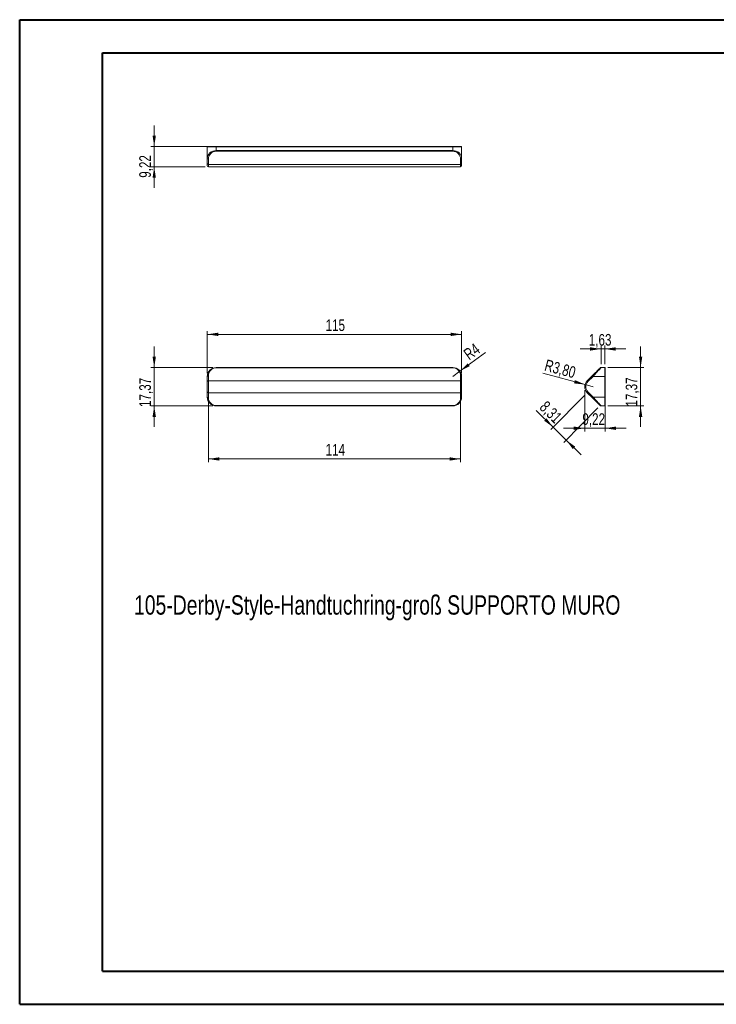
# Model space of a CAD drawing. Header units: millimetres. Extents: x 0 to 420, y 0 to 297.
# Tile 1 of 3: x 0 to 210, y 0 to 297. Entities that reach past the tile are written whole.
import ezdxf

# ---------------------------------------------------------------- set-up
doc = ezdxf.new("R2010")
doc.units = ezdxf.units.MM
doc.linetypes.add('CENTERX2', pattern=[20.32, 12.7, -2.54, 2.54, -2.54])
doc.styles.add('SLDTEXTSTYLE0', font='TXT', dxfattribs={"width": 0.75})
doc.dimstyles.new('SLDDIMSTYLE0', dxfattribs={"dimtxt": 3.5, "dimasz": 3.302, "dimexe": 0, "dimexo": 0.0625, "dimgap": 0.875, "dimtad": 1, "dimdec": 6, "dimlfac": 1.5, "dimrnd": 1e-09, "dimzin": 12, "dimdsep": 46, "dimtxsty": 'SLDTEXTSTYLE0', "dimsah": 1, "dimcen": 0.09, "dimadec": 0, "dimazin": 3, "dimtfac": 1, "dimtofl": 0, "dimtmove": 0, "dimatfit": 3, "dimfxl": 0, "dimfrac": 2, "dimtolj": 1, "dimtzin": 12, "dimarcsym": 0})
doc.dimstyles.new('SLDDIMSTYLE1', dxfattribs={"dimtxt": 3.5, "dimasz": 3.302, "dimexe": 0, "dimexo": 0.0625, "dimgap": 0.875, "dimtad": 1, "dimlfac": 1.5, "dimrnd": 1e-09, "dimzin": 12, "dimdsep": 46, "dimtxsty": 'SLDTEXTSTYLE0', "dimsah": 1, "dimcen": 0, "dimadec": 0, "dimazin": 3, "dimtfac": 1, "dimtofl": 0, "dimtmove": 0, "dimatfit": 3, "dimfxl": 0, "dimfrac": 2, "dimtolj": 1, "dimtzin": 12, "dimarcsym": 0})
doc.dimstyles.new('SLDDIMSTYLE2', dxfattribs={"dimtxt": 3.5, "dimasz": 3.302, "dimexe": 0, "dimexo": 0.0625, "dimgap": 0.875, "dimtad": 1, "dimlfac": 1.5, "dimrnd": 1e-09, "dimzin": 12, "dimdsep": 46, "dimtxsty": 'SLDTEXTSTYLE0', "dimsah": 1, "dimcen": 0.09, "dimadec": 0, "dimazin": 3, "dimtfac": 1, "dimtmove": 0, "dimatfit": 0, "dimfxl": 0, "dimfrac": 2, "dimtolj": 1, "dimtzin": 12, "dimarcsym": 0})

# ---------------------------------------------------------------- blocks, each defined once
blk = doc.blocks.new('_D')
at = {"color": 7, "linetype": 'Continuous', "lineweight": 0}
for p, q in [((56.63, 190.63), (56.63, 203.3)), ((133.3, 202.3), (56.63, 202.3)), ((133.3, 190.63), (133.3, 203.3))]:
    blk.add_line(p, q, dxfattribs=at)
for points in [[(56.63, 202.3), (59.94, 201.79), (59.94, 202.8)], [(133.3, 202.3), (130, 202.8), (130, 201.79)]]:
    blk.add_solid(points, dxfattribs=at)
at = {"color": 7, "linetype": 'Continuous', "lineweight": 0, "insert": (92.3, 206.81), "char_height": 3.5, "attachment_point": 1, "style": 'SLDTEXTSTYLE0'}
blk.add_mtext('115', dxfattribs=at)
blk = doc.blocks.new('_D_1')
at = {"color": 7, "linetype": 'Continuous', "lineweight": 0}
for q in [(140.5, 196.83), (130.63, 189.63)]:
    blk.add_line((132.79, 191.2), q, dxfattribs=at)
blk.add_solid([(132.79, 191.2), (135.75, 192.74), (135.15, 193.56)], dxfattribs=at)
at = {"color": 7, "linetype": 'Continuous', "lineweight": 0, "insert": (133.52, 197.2), "char_height": 3.5, "attachment_point": 1, "rotation": 36.1381, "style": 'SLDTEXTSTYLE0'}
blk.add_mtext('R4', dxfattribs=at)
blk = doc.blocks.new('_D_2')
at = {"color": 7, "linetype": 'Continuous', "lineweight": 0}
for p, q in [((40.63, 192.3), (40.63, 198.65)), ((58.3, 192.3), (39.63, 192.3)), ((40.63, 192.3), (40.63, 180.71)), ((58.3, 180.71), (39.63, 180.71)), ((40.63, 180.71), (40.63, 174.36))]:
    blk.add_line(p, q, dxfattribs=at)
for points in [[(40.63, 192.3), (41.14, 195.6), (40.13, 195.6)], [(40.63, 180.71), (40.13, 177.41), (41.14, 177.41)]]:
    blk.add_solid(points, dxfattribs=at)
at = {"color": 7, "linetype": 'Continuous', "lineweight": 0, "insert": (36.12, 180.4), "char_height": 3.5, "attachment_point": 1, "rotation": 90, "style": 'SLDTEXTSTYLE0'}
blk.add_mtext('17,37', dxfattribs=at)
blk = doc.blocks.new('_D_3')
at = {"color": 7, "linetype": 'Continuous', "lineweight": 0}
for p, q in [((56.97, 182.14), (56.97, 163.71)), ((132.97, 182.14), (132.97, 163.71)), ((132.97, 164.71), (56.97, 164.71))]:
    blk.add_line(p, q, dxfattribs=at)
for points in [[(56.97, 164.71), (60.27, 164.21), (60.27, 165.22)], [(132.97, 164.71), (129.66, 165.22), (129.66, 164.21)]]:
    blk.add_solid(points, dxfattribs=at)
at = {"color": 7, "linetype": 'Continuous', "lineweight": 0, "insert": (92.3, 169.23), "char_height": 3.5, "attachment_point": 1, "style": 'SLDTEXTSTYLE0'}
blk.add_mtext('114', dxfattribs=at)
blk = doc.blocks.new('_D_4')
at = {"color": 7, "linetype": 'Continuous', "lineweight": 0}
for p, q in [((40.63, 258.97), (40.63, 265.32)), ((58.3, 258.97), (39.63, 258.97)), ((40.63, 258.97), (40.63, 252.82)), ((55.97, 252.82), (39.63, 252.82)), ((40.63, 252.82), (40.63, 246.47))]:
    blk.add_line(p, q, dxfattribs=at)
for points in [[(40.63, 258.97), (41.14, 262.27), (40.13, 262.27)], [(40.63, 252.82), (40.13, 249.52), (41.14, 249.52)]]:
    blk.add_solid(points, dxfattribs=at)
at = {"color": 7, "linetype": 'Continuous', "lineweight": 0, "insert": (36.12, 249.53), "char_height": 3.5, "attachment_point": 1, "rotation": 90, "style": 'SLDTEXTSTYLE0'}
blk.add_mtext('9,22', dxfattribs=at)
blk = doc.blocks.new('_D_5')
at = {"color": 7, "linetype": 'Continuous', "lineweight": 0}
for p, q in [((170.41, 185.51), (170.41, 172.98)), ((176.56, 182.38), (176.56, 172.98)), ((170.41, 173.98), (164.06, 173.98)), ((170.41, 173.98), (176.56, 173.98)), ((176.56, 173.98), (182.91, 173.98))]:
    blk.add_line(p, q, dxfattribs=at)
for points in [[(170.41, 173.98), (167.11, 174.49), (167.11, 173.47)], [(176.56, 173.98), (179.86, 173.47), (179.86, 174.49)]]:
    blk.add_solid(points, dxfattribs=at)
at = {"color": 7, "linetype": 'Continuous', "lineweight": 0, "insert": (169.71, 178.49), "char_height": 3.5, "attachment_point": 1, "style": 'SLDTEXTSTYLE0'}
blk.add_mtext('9,22', dxfattribs=at)
blk = doc.blocks.new('_D_6')
at = {"color": 7, "linetype": 'Continuous', "lineweight": 0}
for p, q in [((187.27, 192.3), (187.27, 198.65)), ((177.43, 192.3), (188.27, 192.3)), ((187.27, 192.3), (187.27, 180.71)), ((177.43, 180.71), (188.27, 180.71)), ((187.27, 180.71), (187.27, 174.36))]:
    blk.add_line(p, q, dxfattribs=at)
for points in [[(187.27, 192.3), (187.77, 195.6), (186.76, 195.6)], [(187.27, 180.71), (186.76, 177.41), (187.77, 177.41)]]:
    blk.add_solid(points, dxfattribs=at)
at = {"color": 7, "linetype": 'Continuous', "lineweight": 0, "insert": (182.76, 180.53), "char_height": 3.5, "attachment_point": 1, "rotation": 90, "style": 'SLDTEXTSTYLE0'}
blk.add_mtext('17,37', dxfattribs=at)
blk = doc.blocks.new('_D_7')
at = {"color": 7, "linetype": 'Continuous', "lineweight": 0}
for p, q in [((175.34, 197.9), (168.99, 197.9)), ((175.34, 193.3), (175.34, 198.9)), ((175.34, 197.9), (176.43, 197.9)), ((176.43, 193.3), (176.43, 198.9)), ((176.43, 197.9), (182.78, 197.9))]:
    blk.add_line(p, q, dxfattribs=at)
for points in [[(175.34, 197.9), (172.04, 198.4), (172.04, 197.39)], [(176.43, 197.9), (179.73, 197.39), (179.73, 198.4)]]:
    blk.add_solid(points, dxfattribs=at)
at = {"color": 7, "linetype": 'Continuous', "lineweight": 0, "insert": (171.64, 202.41), "char_height": 3.5, "attachment_point": 1, "style": 'SLDTEXTSTYLE0'}
blk.add_mtext('1,63', dxfattribs=at)
blk = doc.blocks.new('_D_8')
at = {"color": 7, "linetype": 'Continuous', "lineweight": 0}
for q in [(157.81, 190.56), (172.95, 186.51)]:
    blk.add_line((170.5, 187.16), q, dxfattribs=at)
blk.add_solid([(170.5, 187.16), (167.44, 188.51), (167.18, 187.52)], dxfattribs=at)
at = {"color": 7, "linetype": 'Continuous', "lineweight": 0, "insert": (158.95, 194.82), "char_height": 3.5, "attachment_point": 1, "rotation": 345, "style": 'SLDTEXTSTYLE0'}
blk.add_mtext('R3,80', dxfattribs=at)
blk = doc.blocks.new('_D_9')
at = {"color": 7, "linetype": 'Continuous', "lineweight": 0}
for p, q in [((170.46, 183.99), (160.18, 173.59)), ((160.88, 174.3), (155.82, 179.3)), ((174.4, 180.1), (164.12, 169.69)), ((160.88, 174.3), (164.82, 170.4)), ((164.82, 170.4), (169.34, 165.94))]:
    blk.add_line(p, q, dxfattribs=at)
for points in [[(160.88, 174.3), (158.89, 176.98), (158.18, 176.26)], [(164.82, 170.4), (166.81, 167.72), (167.53, 168.44)]]:
    blk.add_solid(points, dxfattribs=at)
at = {"color": 7, "linetype": 'Continuous', "lineweight": 0, "insert": (158.99, 182.51), "char_height": 3.5, "attachment_point": 1, "rotation": 315.3337, "style": 'SLDTEXTSTYLE0'}
blk.add_mtext('8,31', dxfattribs=at)

msp = doc.modelspace()

# ---------------------------------------------------------------- linework, layer by layer
at = {"color": 7, "linetype": 'Continuous', "lineweight": 40}
for p, q in [((0.07884357, 0.21478016), (0.07884357, 297.21478016)), ((0.07884357, 297.21478016), (420.07884357, 297.21478016)), ((25.07884357, 10.21478016), (25.07884357, 287.21478016)), ((25.07884357, 287.21478016), (410.07884357, 287.21478016)), ((25.07884357, 10.21478016), (410.07884357, 10.21478016)), ((0.07884357, 0.21478016), (420.07884357, 0.21478016))]:
    msp.add_line(p, q, dxfattribs=at)
at = {"color": 7, "linetype": 'Continuous', "lineweight": 15}
for p, q in [((56.63357366, 255.387298), (56.63357366, 258.83516314)), ((59.30024077, 258.83516314), (56.63357366, 258.83516314)), ((56.76690677, 258.96849624), (59.30024077, 258.96849624)), ((59.30024077, 258.96849624), (130.63357462, 258.96849624)), ((59.30024077, 258.96849624), (59.30024077, 258.83516314)), ((130.63357462, 258.83516314), (59.30024077, 258.83516314)), ((59.30024077, 258.83516314), (59.30024077, 257.74796696)), ((130.63357462, 258.96849624), (130.63357462, 258.83516314)), ((130.63357462, 258.96849624), (133.16690861, 258.96849624)), ((130.63357462, 257.74796696), (130.63357462, 258.83516314)), ((133.30024172, 258.83516314), (130.63357462, 258.83516314)), ((133.30024172, 258.83516314), (133.30024172, 255.387298)), ((59.30024077, 257.74796696), (59.30024077, 257.51364124)), ((59.30024077, 257.74796696), (130.63357462, 257.74796696)), ((130.63357462, 257.51364124), (59.30024077, 257.51364124)), ((130.63357462, 257.74796696), (130.63357462, 257.51364124)), ((56.63357366, 253.80890034), (56.63357366, 255.387298)), ((56.63357366, 253.15544973), (56.63357366, 253.80890034)), ((56.96690767, 255.15297227), (56.96690767, 253.57457469)), ((132.96690771, 253.57457469), (56.96690767, 253.57457469)), ((56.96690767, 252.8221164), (132.96690771, 252.8221164)), ((132.96690771, 253.57457469), (132.96690771, 255.15297227)), ((133.30024172, 255.387298), (133.30024172, 253.80890034)), ((133.30024172, 253.80890034), (133.30024172, 253.15544973)), ((59.30024077, 192.29676993), (59.30024077, 192.20050843)), ((59.30024077, 192.29676993), (130.63357462, 192.29676993)), ((130.63357462, 192.20050843), (59.30024077, 192.20050843)), ((130.63357462, 192.29676993), (130.63357462, 192.20050843)), ((175.33921377, 192.29676993), (176.42640994, 192.29676993)), ((176.42640994, 189.63010282), (176.42640994, 192.29676993)), ((176.55974305, 192.16343434), (176.55974305, 189.63010282)), ((56.63357366, 188.06998353), (56.63357366, 189.63010282)), ((56.63357366, 184.94064779), (56.63357366, 188.06998353)), ((56.96690767, 189.86717533), (56.96690767, 188.30705356)), ((56.96690767, 188.30705356), (56.96690767, 184.70357777)), ((132.96690771, 188.30705356), (56.96690767, 188.30705356)), ((132.96690771, 188.30705356), (132.96690771, 189.86717533)), ((132.96690771, 184.70357777), (132.96690771, 188.30705356)), ((133.30024172, 189.63010282), (133.30024172, 188.06998353)), ((133.30024172, 188.06998353), (133.30024172, 184.94064779)), ((171.1658215, 188.30705356), (172.74421908, 189.86717533)), ((172.97854481, 189.63010282), (171.40014715, 188.06998353)), ((176.42640994, 189.63010282), (172.97854481, 189.63010282)), ((176.42640994, 183.38052602), (176.42640994, 189.63010282)), ((176.42640994, 189.63010282), (176.55974305, 189.63010282)), ((176.55974305, 189.63010282), (176.55974305, 183.38052602)), ((56.63357366, 183.38052602), (56.63357366, 184.94064779)), ((132.96690771, 184.70357777), (56.96690767, 184.70357777)), ((56.96690767, 184.70357777), (56.96690767, 183.14345599)), ((132.96690771, 183.14345599), (132.96690771, 184.70357777)), ((133.30024172, 184.94064779), (133.30024172, 183.38052602)), ((172.74421908, 183.14345599), (171.1658215, 184.70357777)), ((171.40014715, 184.94064779), (172.97854481, 183.38052602)), ((172.97854481, 183.38052602), (176.42640994, 183.38052602)), ((176.42640994, 180.7138614), (176.42640994, 183.38052602)), ((176.42640994, 183.38052602), (176.55974305, 183.38052602)), ((176.55974305, 183.38052602), (176.55974305, 180.8471945)), ((59.30024077, 180.8101229), (130.63357462, 180.8101229)), ((59.30024077, 180.8101229), (59.30024077, 180.7138614)), ((130.63357462, 180.7138614), (59.30024077, 180.7138614)), ((130.63357462, 180.8101229), (130.63357462, 180.7138614)), ((176.42640994, 180.7138614), (175.33921377, 180.7138614))]:
    msp.add_line(p, q, dxfattribs=at)
at = {"color": 8, "linetype": 'Continuous', "lineweight": 15}
for p, q in [((56.96690767, 253.57457469), (56.96690767, 252.8221164)), ((132.96690771, 252.8221164), (132.96690771, 253.57457469))]:
    msp.add_line(p, q, dxfattribs=at)
at = {"color": 7, "linetype": 'CENTERX2', "lineweight": 0}
msp.add_line((170.41336322, 186.50531509), (170.41336322, 186.71005103), dxfattribs=at)
at = {"color": 7, "linetype": 'Continuous', "lineweight": 15, "flags": 128}
for points in [[(172.74421908, 189.86717533), (173.0523484, 190.1717352), (173.35520518, 190.47108462), (173.64760819, 190.76010258), (173.92455372, 191.03384188), (174.18130352, 191.28761859), (174.41346423, 191.5170915), (174.61706376, 191.71833169), (174.78861835, 191.88790193), (174.92519308, 192.02289155), (175.02445034, 192.1210008), (175.08469232, 192.18054584), (175.10488805, 192.20050843)], [(175.33921377, 192.29676993), (175.31901804, 192.27395625), (175.25877606, 192.20590761), (175.1595185, 192.09378134), (175.02294408, 191.93950465), (174.85138949, 191.74571009), (174.64778996, 191.5157206), (174.41562894, 191.25346513), (174.15887945, 190.96343886), (173.8819336, 190.65059395), (173.58953091, 190.32028487), (173.28667381, 189.97817408), (172.97854481, 189.63010282)], [(171.1658215, 188.30705356), (171.17032398, 188.30249877), (171.1836585, 188.28900825), (171.20531245, 188.26710106), (171.23445392, 188.23761663), (171.26996276, 188.20169241), (171.3104746, 188.16070677), (171.35443248, 188.11623177), (171.40014715, 188.06998353)], [(172.74421908, 189.86717533), (172.74872172, 189.86262054), (172.76205608, 189.84913002), (172.78371011, 189.82722035), (172.81285166, 189.79773592), (172.8483605, 189.76181419), (172.8888721, 189.72082606), (172.93283022, 189.67635106), (172.97854481, 189.63010282)], [(171.1658215, 184.70357777), (171.17032398, 184.70813256), (171.1836585, 184.72162307), (171.20531245, 184.74353026), (171.23445392, 184.77301221), (171.26996276, 184.80893891), (171.3104746, 184.84992455), (171.35443248, 184.89439707), (171.40014715, 184.94064779)], [(172.74421908, 183.14345599), (172.74872172, 183.14801078), (172.76205608, 183.1615013), (172.78371011, 183.18341097), (172.81285166, 183.21289292), (172.8483605, 183.24881714), (172.8888721, 183.28980278), (172.93283022, 183.33427778), (172.97854481, 183.38052602)], [(175.10488805, 180.8101229), (175.08469232, 180.83008549), (175.02445034, 180.88962804), (174.92519308, 180.98773729), (174.78861835, 181.12272939), (174.61706376, 181.29229716), (174.41346423, 181.49353982), (174.18130352, 181.72301274), (173.92455372, 181.97678945), (173.64760819, 182.25052874), (173.35520518, 182.53954422), (173.0523484, 182.83889613), (172.74421908, 183.14345599)], [(172.97854481, 183.38052602), (173.28667381, 183.03245724), (173.58953091, 182.69034397), (173.8819336, 182.36003738), (174.15887945, 182.04719246), (174.41562894, 181.75716371), (174.64778996, 181.49490824), (174.85138949, 181.26491875), (175.02294408, 181.07112667), (175.1595185, 180.9168475), (175.25877606, 180.80472371), (175.31901804, 180.73667507), (175.33921377, 180.7138614)]]:
    msp.add_lwpolyline(points, dxfattribs=at)
at = {"color": 7, "linetype": 'Continuous', "lineweight": 15}
for centre, radius, start, end in [((56.76690769, 258.83516288), 0.13333333, 90, 180), ((133.16690769, 258.83516288), 0.13333333, 0, 90), ((56.9247566, 255.44726206), 0.29729311, 191.6363965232, 278.1510261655), ((56.92475656, 253.86886443), 0.29729307, 191.6364044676, 278.1510360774), ((56.96690769, 253.15544974), 0.33333333, 180, 270), ((132.96690769, 253.15544974), 0.33333333, 270, 0), ((133.00905878, 255.44726206), 0.29729311, 261.8489738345, 348.3636034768), ((133.00905883, 253.86886443), 0.29729307, 261.8489639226, 348.3635955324), ((59.30024103, 189.63010316), 2.66666667, 90, 180), ((59.30024103, 189.86717402), 2.33333333, 90, 180), ((130.63357436, 189.63010316), 2.66666667, 0, 90), ((130.63357436, 189.86717402), 2.33333333, 0, 90), ((175.33921383, 191.96343649), 0.33333333, 90, 134.6663397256), ((176.42640969, 192.16343649), 0.13333333, 0, 90), ((56.92572844, 189.57219794), 0.29783786, 82.0527951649, 168.7893038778), ((56.92572643, 188.01207839), 0.29783594, 82.0523525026, 168.7891795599), ((133.00808694, 189.57219794), 0.29783786, 11.2106961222, 97.9472048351), ((133.00808895, 188.01207839), 0.29783594, 11.2108204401, 97.9476474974), ((172.94669655, 186.50531509), 2.53333333, 134.6663397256, 225.3336602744), ((172.94669655, 186.50531509), 2.2, 134.6663397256, 225.3336602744), ((56.92572508, 184.99855103), 0.29783424, 191.2105122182, 277.9479557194), ((133.00809031, 184.99855103), 0.29783424, 262.0520442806, 348.7894877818), ((56.92572643, 183.43843116), 0.29783594, 191.2108204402, 277.9476474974), ((59.30024103, 183.38052703), 2.66666667, 180, 270), ((59.30024103, 183.14345617), 2.33333333, 180, 270), ((130.63357436, 183.38052703), 2.66666667, 270, 0), ((130.63357436, 183.14345617), 2.33333333, 270, 0), ((133.00808895, 183.43843116), 0.29783594, 262.0523525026, 348.7891795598), ((175.33921383, 181.04719369), 0.33333333, 225.3336602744, 270), ((176.42640969, 180.84719369), 0.13333333, 270, 0)]:
    msp.add_arc(centre, radius, start, end, dxfattribs=at)
for centre, major_axis, ratio, start_param, end_param in [((59.30024103, 255.387298), (2.66666667, 0), 0.8852508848, 1.5707963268, 3.1415926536), ((59.30024103, 255.15297233), (0, 2.36066903), 0.988420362, 0, 1.5707963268), ((130.63357436, 255.387298), (2.66666667, 0), 0.8852508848, 0, 1.5707963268), ((130.63357436, 255.15297233), (0, 2.36066903), 0.988420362, 4.7123889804, 6.2831853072)]:
    msp.add_ellipse(centre, major_axis=major_axis, ratio=ratio, start_param=start_param, end_param=end_param, dxfattribs=at)

# ---------------------------------------------------------------- texts
at = {"color": 7, "linetype": 'Continuous', "lineweight": 0, "insert": (34.53689694, 123.57618635), "char_height": 5.8208333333, "attachment_point": 1, "style": 'SLDTEXTSTYLE0'}
msp.add_mtext('105-Derby-Style-Handtuchring-groß SUPPORTO MURO', dxfattribs=at)

# ---------------------------------------------------------------- dimensions: what is measured, and where the dimension line sits
at = {"color": 7, "linetype": 'Continuous', "lineweight": 0}
for base, p1, p2, angle, picture, middle in [((40.63357436, 252.82211641), (59.30024103, 258.96849621), (56.96690769, 252.82211641), 90, '_D_4', (40.63357436, 254.05786985)), ((40.63357436, 180.71386036), (59.30024103, 192.29676983), (59.30024103, 180.71386036), 90, '_D_2', (40.63357436, 186.21759115)), ((187.26691065, 180.71386036), (176.42640969, 192.29676983), (176.42640969, 180.71386036), 90, '_D_6', (187.26691065, 186.35246103)), ((164.81995821, 170.40470187), (171.16582148, 184.70357655), (175.10488817, 180.81012283), 315.3336602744, '_D_9', (159.03425946, 176.12340433))]:
    dim = msp.add_linear_dim(base=base, p1=p1, p2=p2, angle=angle, dimstyle='SLDDIMSTYLE2', dxfattribs=at)
    dim.commit()
    dim.dimension.update_dxf_attribs({"geometry": picture, "text_midpoint": middle, "dimtype": 160})
for base, p1, p2, dimstyle, picture, middle in [((56.63357436, 202.29676983), (133.30024103, 189.63010316), (56.63357436, 189.63010316), 'SLDDIMSTYLE0', '_D', (96.17784533, 202.29676983)), ((176.42640969, 197.89694888), (175.33921383, 192.29676983), (176.42640969, 192.29676983), 'SLDDIMSTYLE2', '_D_7', (176.17033119, 197.89694888)), ((176.55974302, 173.98040854), (170.41336322, 186.50531509), (176.55974302, 183.38052703), 'SLDDIMSTYLE2', '_D_5', (174.23613583, 173.98040854)), ((56.96690769, 164.71386036), (132.96690769, 183.14345617), (56.96690769, 183.14345617), 'SLDDIMSTYLE0', '_D_3', (96.17784533, 164.71386036))]:
    dim = msp.add_linear_dim(base=base, p1=p1, p2=p2, dimstyle=dimstyle, dxfattribs=at)
    dim.commit()
    dim.dimension.update_dxf_attribs({"geometry": picture, "text_midpoint": middle, "dimtype": 160})
for center, mpoint, picture, middle in [((130.63357436, 189.63010316), (132.78716789, 191.20272709), '_D_1', (138.60621785, 195.45198901)), ((172.94669655, 186.50531509), (170.49968446, 187.16099001), '_D_8', (163.20160489, 189.11651722))]:
    dim = msp.add_radius_dim(center=center, mpoint=mpoint, dimstyle='SLDDIMSTYLE1', dxfattribs=at)
    dim.commit()
    dim.dimension.update_dxf_attribs({"geometry": picture, "text_midpoint": middle, "dimtype": 164})

doc.saveas('drawing.dxf')
